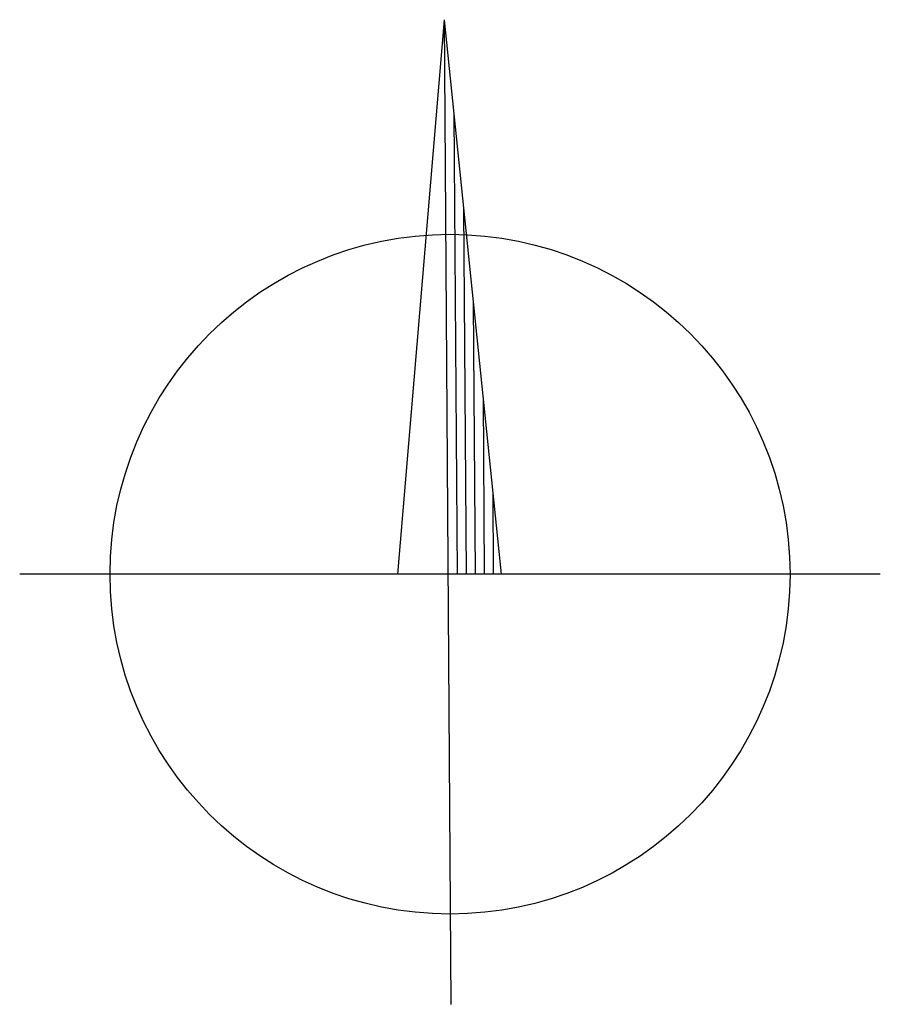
# Model space of a CAD drawing. Header units: metres. Extents: x -621128 to -621011, y -1175646 to -1175605.
import ezdxf

# ---------------------------------------------------------------- set-up
doc = ezdxf.new("R2010")
doc.units = ezdxf.units.M
doc.layers.add('0_X-Ref_Rozpiska', color=7, linetype='Continuous')

msp = doc.modelspace()

# ---------------------------------------------------------------- linework, layer by layer
at = {"layer": '0_X-Ref_Rozpiska', "linetype": 'Continuous'}
for p, q in [((-621122.025, -1175604.788), (-621122.712, -1175612.964)), ((-621122.025, -1175604.788), (-621121.927, -1175619.307)), ((-621122.025, -1175604.788), (-621121.185, -1175612.964)), ((-621121.882, -1175606.18), (-621121.836, -1175612.964)), ((-621121.739, -1175607.572), (-621121.703, -1175612.963)), ((-621121.596, -1175608.964), (-621121.569, -1175612.962)), ((-621121.453, -1175610.356), (-621121.435, -1175612.961)), ((-621121.31, -1175611.748), (-621121.302, -1175612.96)), ((-621115.597, -1175612.964), (-621128.282, -1175612.964))]:
    msp.add_line(p, q, dxfattribs=at)
msp.add_ellipse((-621121.939, -1175612.964), major_axis=(3.52, 3.567), ratio=1, start_param=5.491046, end_param=11.774231, dxfattribs=at)

doc.saveas('drawing.dxf')
